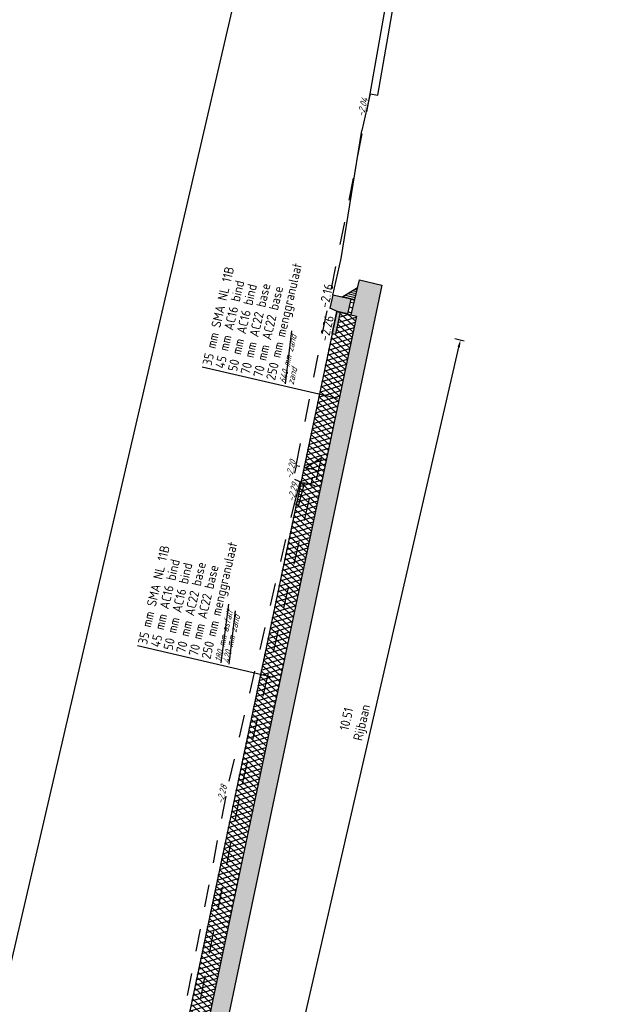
# Model space of a CAD drawing. Header units: metres. Extents: x 116958 to 118326, y 475500 to 477904.
# Tile 9 of 256: x 117746 to 117753, y 475614 to 475627. Entities that reach past the tile are written whole.
import ezdxf

# ---------------------------------------------------------------- set-up
doc = ezdxf.new("R2010")
doc.units = ezdxf.units.M
doc.header["$LTSCALE"] = 0.2
doc.linetypes.add('OPNEMEN', pattern=[3, 1.5, -1.5])
doc.layers.get('0').update_dxf_attribs({"color": 6})
for name, color, linetype in [('X-XX-DWP-ARCERING', 13, 'Continuous'), ('X-XX-DWP-ARCERING_GRIJS', 253, 'Continuous'), ('X-XX-DWP-BEST_SITUATIE', 13, 'Continuous'), ('X-XX-DWP-MAATVOERING', 2, 'Continuous'), ('X-XX-DWP-NW_SITUATIE', 3, 'Continuous'), ('X-XX-DWP-TEKST25', 2, 'Continuous'), ('X-XX-DWP-VERW_SITUATIE', 240, 'OPNEMEN')]:
    doc.layers.add(name, color=color, linetype=linetype)
doc.styles.get("Standard").update_dxf_attribs({"font": 'isocp.shx'})
doc.dimstyles.new('dim-50', dxfattribs={"dimscale": 0.05, "dimtxt": 2.5, "dimasz": 2, "dimexe": 1, "dimexo": 1, "dimgap": 0.8, "dimtad": 1, "dimzin": 0, "dimdsep": 46, "dimtxsty": 'Standard', "dimcen": 0, "dimclrd": 1, "dimclre": 1, "dimclrt": 256, "dimazin": 0, "dimtfac": 1, "dimtmove": 1, "dimatfit": 3, "dimfxl": 1.5, "dimfxlon": 1, "dimtfill": 1, "dimtolj": 1, "dimtzin": 0, "dimlwd": -1, "dimlwe": -1, "dimarcsym": 0})

# ---------------------------------------------------------------- blocks, each defined once
blk = doc.blocks.new('180-200r')
for p, q in [((-200, 130), (-180, 250)), ((0, 250), (-180, 250)), ((0, 0), (0, 250)), ((-200, 0), (-200, 130)), ((-200, 0), (0, 0))]:
    blk.add_line(p, q)
blk = doc.blocks.new('*D355')
at = {"layer": 'Defpoints', "color": 0, "transparency": 16777216}
for p in [(117749.872, 475623.466), (117751.494, 475623.093), (117747.685, 475613.188)]:
    blk.add_point(p, dxfattribs=at)
at = {"layer": 'X-XX-DWP-MAATVOERING', "color": 1, "transparency": 16777216}
for p, q in [((117749.16, 475612.951), (117751.472, 475622.995)), ((117751.421, 475623.11), (117751.543, 475623.082)), ((117749.064, 475612.871), (117749.186, 475612.843))]:
    blk.add_line(p, q, dxfattribs=at)
for points in [[(117751.455, 475622.999), (117751.488, 475622.992), (117751.494, 475623.093)], [(117749.143, 475612.955), (117749.176, 475612.948), (117749.137, 475612.854)]]:
    blk.add_solid(points, dxfattribs=at)
at = {"layer": 'X-XX-DWP-MAATVOERING', "transparency": 16777216, "insert": (117750.096, 475618.024), "char_height": 0.125, "attachment_point": 5, "rotation": 77.0363, "bg_fill": 3, "box_fill_scale": 1.1, "bg_fill_color": 256, "bg_fill_true_color": 13158600, "bg_fill_transparency": 0}
blk.add_mtext('\\A1;10.51\\PRijbaan', dxfattribs=at)

msp = doc.modelspace()

# ---------------------------------------------------------------- hatches: boundary and pattern name
at = {"layer": 'X-XX-DWP-ARCERING'}
h = msp.add_hatch(dxfattribs=at)
h.set_pattern_fill('STELSPECIE', color=256, scale=0.02, angle=76.9219)
h.set_pattern_definition([(166.92186, (117717.849464, 475668.900887), (-0.006033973, -0.025974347), [])])
h.paths.add_polyline_path([(117749.917, 475623.661), (117750.126, 475623.791), (117750.087, 475623.622), (117750.019, 475623.637)])
h = msp.add_hatch(color=253, dxfattribs=at)
h.dxf.hatch_style = 1
h.paths.add_polyline_path([(117749.795, 475623.689), (117749.755, 475623.514), (117749.867, 475623.467), (117749.994, 475623.438), (117750.039, 475623.633)])
h = msp.add_hatch(dxfattribs=at)
h.set_pattern_fill('STELSPECIE', color=256, scale=0.05, angle=118.6717)
h.set_pattern_definition([(166.921862, (117483.941, 475102.231055), (-0.0150849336, -0.0649358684), [])])
h.paths.add_polyline_path([(117750.039, 475623.633), (117749.994, 475623.438), (117750.042, 475623.427), (117750.087, 475623.622)])
h = msp.add_hatch(color=253, dxfattribs=at)
h.dxf.hatch_style = 1
h.paths.add_polyline_path([(117749.848, 475623.472), (117749.786, 475623.18), (117749.835, 475623.17), (117749.897, 475623.462)])

# ---------------------------------------------------------------- linework, layer by layer
at = {"layer": 'Defpoints'}
msp.add_line((117744.032, 475608.425), (117753.381, 475648.672), dxfattribs=at)
at = {"layer": 'X-XX-DWP-BEST_SITUATIE'}
for p, q in [((117750.294, 475626.366), (117750.718, 475628.767)), ((117750.393, 475626.349), (117750.816, 475628.747)), ((117750.294, 475626.366), (117750.393, 475626.349))]:
    msp.add_line(p, q, dxfattribs=at)
at = {"layer": 'X-XX-DWP-NW_SITUATIE'}
for p, q in [((117750.294, 475626.366), (117750.182, 475625.879)), ((117749.908, 475624.177), (117750.182, 475625.879)), ((117749.795, 475623.689), (117749.908, 475624.177)), ((117749.917, 475623.661), (117750.126, 475623.791)), ((117750.042, 475623.427), (117750.149, 475623.89)), ((117750.149, 475623.89), (117750.447, 475623.821)), ((117750.039, 475623.633), (117750.087, 475623.622)), ((117749.835, 475623.17), (117749.897, 475623.462)), ((117749.897, 475623.462), (117749.848, 475623.472)), ((117749.848, 475623.472), (117750.111, 475623.411)), ((117749.786, 475623.18), (117749.835, 475623.17))]:
    msp.add_line(p, q, dxfattribs=at)
at = {"layer": 'X-XX-DWP-TEKST25', "color": 1}
for p, q in [((117749.859, 475622.313), (117748.056, 475622.732)), ((117749.001, 475618.605), (117747.197, 475619.024))]:
    msp.add_line(p, q, dxfattribs=at)
at = {"layer": 'X-XX-DWP-VERW_SITUATIE'}
for p, q in [((117749.309, 475621.421), (117750.294, 475626.366)), ((117749.431, 475621.392), (117749.641, 475621.524)), ((117749.641, 475621.524), (117749.556, 475621.158)), ((117749.553, 475621.364), (117749.602, 475621.353)), ((117749.284, 475620.913), (117749.362, 475621.203)), ((117749.342, 475620.898), (117749.42, 475621.188)), ((117749.362, 475621.203), (117749.42, 475621.188)), ((117749.508, 475621.169), (117749.556, 475621.158)), ((117748.417, 475617.226), (117749.284, 475620.913)), ((117749.284, 475620.913), (117749.342, 475620.898))]:
    msp.add_line(p, q, dxfattribs=at)

# ---------------------------------------------------------------- block references
at = {"layer": 'X-XX-DWP-NW_SITUATIE', "xscale": 0.001, "yscale": 0.001, "zscale": 0.001, "rotation": 76.9218617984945}
msp.add_blockref('180-200r', (117750.039, 475623.633), dxfattribs=at)
at = {"layer": 'X-XX-DWP-VERW_SITUATIE', "xscale": 0.001, "yscale": 0.001, "zscale": 0.001, "rotation": 76.9218617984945}
msp.add_blockref('180-200r', (117749.553, 475621.364), dxfattribs=at)

# ---------------------------------------------------------------- texts
at = {"layer": 'X-XX-DWP-BEST_SITUATIE', "oblique": 20}
msp.add_text('-2.04', height=0.09, rotation=76.9219, dxfattribs=at).set_placement((117750.207, 475626.055))
at = {"layer": 'X-XX-DWP-TEKST25'}
for s, p in [('-2.16', (117749.734, 475623.51)), ('-2.26', (117749.735, 475623.067))]:
    msp.add_text(s, height=0.125, rotation=76.9219, dxfattribs=at).set_placement(p)
at = {"layer": 'X-XX-DWP-TEKST25', "color": 1, "oblique": 20}
msp.add_text('zand', height=0.09, rotation=76.9156, dxfattribs=at).set_placement((117749.273, 475622.49))
at = {"layer": 'X-XX-DWP-VERW_SITUATIE', "oblique": 20}
for s, p in [('-2.20', (117749.251, 475621.241)), ('-2.29', (117749.279, 475620.935)), ('-2.28', (117748.334, 475616.916))]:
    msp.add_text(s, height=0.09, rotation=76.9219, dxfattribs=at).set_placement(p)

# ---------------------------------------------------------------- next in the draw order: dimensions: what is measured, and where the dimension line sits
at = {"layer": 'X-XX-DWP-MAATVOERING'}
dim = msp.add_linear_dim(base=(117751.494, 475623.093), p1=(117747.685, 475613.188), p2=(117749.872, 475623.466), angle=77.0363, text='<>\\PRijbaan', dimstyle='dim-50', dxfattribs=at)
dim.commit()
dim.dimension.update_dxf_attribs({"geometry": '*D355', "text_midpoint": (117750.096, 475618.024)})

# ---------------------------------------------------------------- next in the draw order: hatches: boundary and pattern name
at = {"layer": 'X-XX-DWP-ARCERING'}
h = msp.add_hatch(dxfattribs=at)
h.set_pattern_fill('SCHR-BETON', color=256, scale=0.05, angle=118.67)
h.set_pattern_definition([(245.5919, (117748.17059, 475612.97274), (-0.169856, -0.031763), [0.018, -0.198]), (190.5919, (117748.17059, 475612.97274), (0.0805973, -0.1649323), [0.0144, -0.1584]), (296.0429, (117748.15643, 475612.9701), (-0.0892599, -0.1966946), [0.0152977, -0.1682744]), (241.776, (117748.1835, 475612.9265), (-0.2573894, -0.030583), [0.027, -0.297]), (292.2275, (117748.16204, 475612.92396), (-0.1532264, -0.285478), [0.0229465, -0.252411]), (186.7759, (117748.1835, 475612.9265), (-0.1532263, -0.285478), [0.0216, -0.2376]), (216.5919, (117748.15715, 475612.93161), (-0.1639584, 0.0545673), [0.018, -0.198]), (161.5919, (117748.15715, 475612.93161), (-0.0094688, -0.1833274), [0.0144, -0.1584]), (267.0433, (117748.14349, 475612.93616), (-0.173427, -0.12876), [0.0152977, -0.1682744]), (233.09186, (117748.17059, 475612.97274), (0.01866332, -0.07773887), [0, -0.15648, 0, -0.1608, 0, -0.159]), (203.0919, (117748.17059, 475612.97274), (-0.0353706, -0.1081455), [0, -0.09168, 0, -0.15288, 0, -0.0606]), (163.09186, (117748.22214, 475612.987125), (-0.1248715, -0.02921762), [0, -0.06, 0, -0.1872, 0, -0.2484]), (153.0919, (117748.24526, 475612.99358), (-0.1283565, -0.0607612), [0, -0.078, 0, -0.12432, 0, -0.1764])])
h.paths.add_polyline_path([(117750.149, 475623.89), (117750.042, 475623.427), (117750.111, 475623.411), (117747.927, 475613.029), (117748.171, 475612.973), (117750.447, 475623.821)])
at = {"layer": 'X-XX-DWP-ARCERING_GRIJS'}
h = msp.add_hatch(dxfattribs=at)
h.set_pattern_fill('ASFALT', color=256, scale=0.05)
h.set_pattern_definition([(136.921861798, (0, 0), (-0.042687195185, -0.045651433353), []), (196.921861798, (0, 0), (0.0181917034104, -0.0597939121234), [])])
h.paths.add_polyline_path([(117749.786, 475623.18), (117747.685, 475613.188), (117747.948, 475613.127), (117750.111, 475623.411), (117749.896, 475623.46), (117749.835, 475623.17)])

# ---------------------------------------------------------------- next in the draw order: linework, layer by layer
at = {"layer": 'X-XX-DWP-NW_SITUATIE'}
for p, q in [((117750.447, 475623.821), (117748.171, 475612.973)), ((117749.848, 475623.472), (117747.685, 475613.188)), ((117750.111, 475623.411), (117747.927, 475613.029)), ((117749.786, 475623.18), (117749.848, 475623.472))]:
    msp.add_line(p, q, dxfattribs=at)
at = {"layer": 'X-XX-DWP-TEKST25', "color": 1}
for p, q in [((117749.167, 475622.508), (117749.251, 475623.212)), ((117748.309, 475618.8), (117748.414, 475619.577)), ((117748.415, 475618.783), (117748.502, 475619.491))]:
    msp.add_line(p, q, dxfattribs=at)
at = {"layer": 'X-XX-DWP-VERW_SITUATIE'}
for p, q in [((117748.593, 475617.189), (117749.528, 475621.164)), ((117747.635, 475613.196), (117748.417, 475617.226)), ((117747.813, 475613.165), (117748.593, 475617.189))]:
    msp.add_line(p, q, dxfattribs=at)

# ---------------------------------------------------------------- next in the draw order: texts
at = {"layer": 'X-XX-DWP-TEKST25'}
for s, p in [('250 mm menggranulaat', (117749.026, 475622.548)), ('35 mm SMA NL 11B', (117748.181, 475622.744)), ('45 mm AC16 bind', (117748.35, 475622.705)), ('50 mm AC16 bind', (117748.519, 475622.665)), ('70 mm AC22 base', (117748.688, 475622.626)), ('70 mm AC22 base', (117748.857, 475622.587)), ('250 mm menggranulaat', (117748.167, 475618.84)), ('35 mm SMA NL 11B', (117747.323, 475619.036)), ('45 mm AC16 bind', (117747.492, 475618.997)), ('50 mm AC16 bind', (117747.661, 475618.958)), ('70 mm AC22 base', (117747.83, 475618.918)), ('70 mm AC22 base', (117747.998, 475618.879))]:
    msp.add_text(s, height=0.125, rotation=76.9156, dxfattribs=at).set_placement(p)
at = {"layer": 'X-XX-DWP-TEKST25', "color": 1, "oblique": 20}
for s, p in [('640 mm zand', (117749.167, 475622.508)), ('180 mm asfalt', (117748.309, 475618.8)), ('420 mm zand', (117748.415, 475618.783))]:
    msp.add_text(s, height=0.09, rotation=76.9156, dxfattribs=at).set_placement(p)

doc.saveas('drawing.dxf')
